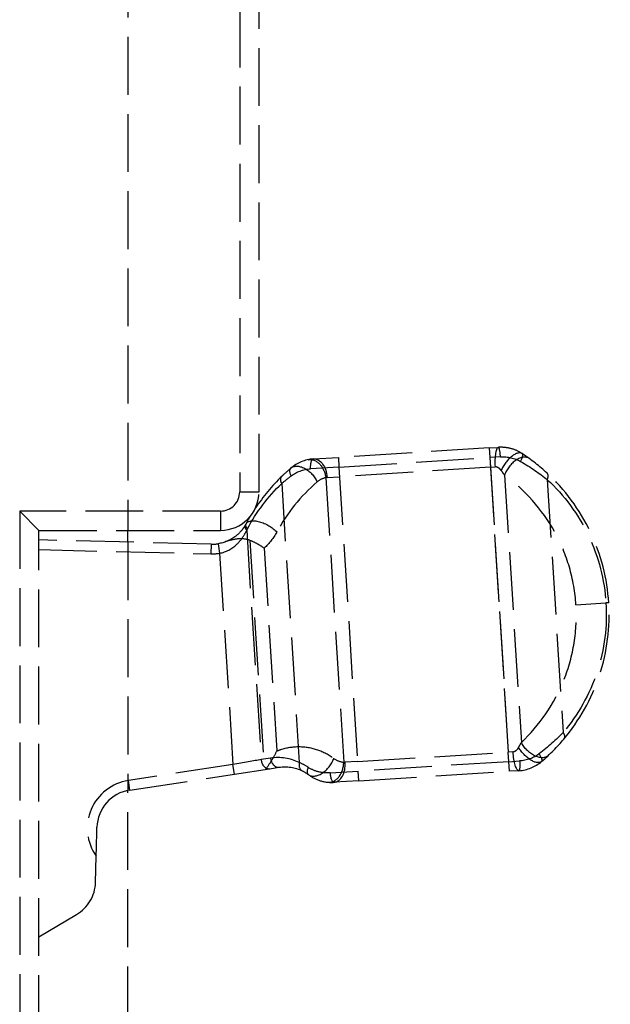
# Model space of a CAD drawing. Header units: millimetres. Extents: x -146 to 146, y 0 to 255.
# Tile 4 of 12: x -40 to -24, y 26 to 51. Entities that reach past the tile are written whole.
import ezdxf

# ---------------------------------------------------------------- set-up
doc = ezdxf.new("R2010")
doc.units = ezdxf.units.MM
doc.header["$LTSCALE"] = 10
doc.linetypes.add('ALLCAD_Strich', pattern=[0.2, 0.15, -0.05])
doc.layers.add('BESCH_KONT_sich_schn_grun_2d', color=10, linetype='Continuous')

msp = doc.modelspace()

# ---------------------------------------------------------------- linework, layer by layer
at = {"layer": 'BESCH_KONT_sich_schn_grun_2d', "linetype": 'ALLCAD_Strich'}
for p, q in [((-36.8, 234.589), (-36.8, 37.8)), ((-33.9, 151.3), (-33.9, 38.8)), ((-33.4, 38.8), (-33.4, 151.3)), ((-27.439, 39.937), (-31.344, 39.691)), ((-27.439, 39.937), (-27.194, 39.952)), ((-27.439, 39.937), (-27.423, 39.687)), ((-27.437, 39.937), (-27.406, 39.438)), ((-31.989, 39.651), (-31.344, 39.691)), ((-31.344, 39.691), (-31.328, 39.442)), ((-31.328, 39.442), (-27.423, 39.687)), ((-27.144, 39.705), (-27.423, 39.687)), ((-27.423, 39.687), (-26.927, 31.806)), ((-31.328, 39.442), (-32.062, 39.395)), ((-31.328, 39.442), (-30.833, 31.56)), ((-27.406, 39.438), (-31.313, 39.192)), ((-27.406, 39.438), (-27.284, 39.446)), ((-27.406, 39.438), (-26.941, 32.056)), ((-31.669, 39.165), (-31.205, 31.793)), ((-31.635, 39.172), (-31.313, 39.192)), ((-27.038, 39.232), (-26.603, 32.306)), ((-25.931, 39.114), (-25.519, 32.561)), ((-33.9, 38.8), (-33.4, 38.8)), ((-32.813, 39.015), (-32.358, 31.784)), ((-39.601, 38.3), (-39.601, 8.771)), ((-34.4, 38.3), (-39.601, 38.3)), ((-39.601, 38.3), (-39.101, 37.8)), ((-34.4, 38.3), (-34.4, 37.8)), ((-39.101, 37.8), (-34.4, 37.8)), ((-39.101, 8.771), (-39.101, 37.8)), ((-36.8, 37.495), (-36.8, 37.8)), ((-33.72, 37.804), (-33.346, 31.86)), ((-34.643, 37.442), (-39.101, 37.551)), ((-33.639, 37.542), (-33.265, 31.603)), ((-39.101, 37.301), (-34.649, 37.192)), ((-36.8, 37.495), (-36.8, 31.059)), ((-34.643, 37.442), (-34.649, 37.192)), ((-34.459, 37.454), (-34.42, 37.208)), ((-33.268, 37.34), (-32.937, 32.085)), ((-34.42, 37.208), (-34.075, 31.731)), ((-25.189, 35.872), (-24.411, 35.921)), ((-24.338, 35.925), (-24.411, 35.921)), ((-33.1, 31.897), (-33.346, 31.86)), ((-30.848, 31.81), (-26.941, 32.056)), ((-26.82, 32.063), (-26.941, 32.056)), ((-26.91, 31.557), (-26.941, 32.056)), ((-34.075, 31.731), (-36.786, 31.316)), ((-34.037, 31.484), (-34.075, 31.731)), ((-33.125, 31.624), (-32.879, 31.662)), ((-30.848, 31.81), (-31.168, 31.79)), ((-26.927, 31.806), (-30.833, 31.56)), ((-26.927, 31.806), (-26.649, 31.824)), ((-26.912, 31.557), (-26.927, 31.806)), ((-36.748, 31.068), (-34.037, 31.484)), ((-34.037, 31.484), (-33.125, 31.624)), ((-31.56, 31.515), (-30.833, 31.56)), ((-30.817, 31.311), (-30.833, 31.56)), ((-30.817, 31.311), (-26.912, 31.557)), ((-26.667, 31.572), (-26.912, 31.557)), ((-36.748, 31.068), (-36.786, 31.316)), ((-30.817, 31.311), (-31.456, 31.271)), ((-36.8, 1), (-36.8, 31.059)), ((-37.599, 30.082), (-37.599, 30.109)), ((-37.636, 28.677), (-37.618, 29.36)), ((-39.101, 27.269), (-38.128, 27.842))]:
    msp.add_line(p, q, dxfattribs=at)
for centre, radius, start, end in [((-34.4, 38.8), 0.5, 270, 0), ((-34.4, 38.8), 1, 270, 0), ((-34.618, 38.442), 1, 268.601, 279.1415), ((-34.618, 38.442), 1.25, 268.601, 279.1415), ((-36.602, 30.082), 1.247, 98.4604, 215.4222), ((-36.602, 30.082), 0.997, 98.3951, 178.5003), ((-38.636, 28.704), 1, 300.5055, 358.5003)]:
    msp.add_arc(centre, radius, start, end, dxfattribs=at)
for centre, major_axis, ratio, start_param, end_param in [((-27.163, 39.453), (-0.031, 0.499), 0.243408, 0, 1.570796), ((-27.178, 39.703), (-0.016, 0.25), 0.135973, -1.570796, 0), ((-26.857, 39.372), (0.275, 0.418), 0.459925, 0, 1.903378), ((-26.685, 39.254), (0.294, 0.405), 0.610589, 0, 2.037913), ((-26.719, 39.581), (0.137, 0.209), 0.316875, -1.337164, 0), ((-30.226, 36.289), (2.656, 3.52), 0.878759, 1.3939, 1.640292), ((-29.737, 36.25), (2.5, 3.107), 0.881859, 1.360219, 1.781304), ((-31.662, 38.861), (0.346, 0.173), 0.755427, 1.230211, 1.888637), ((-26.108, 39.103), (0.169, 0.184), 0.568566, -1.034409, 0), ((-30.8, 34.667), (0.329, -5.227), 0.695967, -2.348122, -2.297775), ((-34.529, 38.278), (0.527, 0.946), 0.866224, -1.590188, -1.551405), ((-32.871, 30.915), (1.111, -0.17), 0.884616, 1.230102, 1.911643), ((-32.917, 31.909), (0.038, -0.247), 0.734303, -1.636504, 0), ((-33.162, 31.871), (0.038, -0.247), 0.734303, -1.636504, 0), ((-32.174, 31.796), (-0.11, -0.224), 0.686197, -1.197645, 0), ((-31.97, 31.67), (-0.151, -0.2), 0.52109, -1.150046, 0), ((-31.82, 31.87), (-0.301, -0.399), 0.613028, 0, 2.055357), ((-31.562, 31.771), (-0.044, -0.498), 0.711014, 0, 1.67843), ((-31.14, 32.348), (0.201, 0.524), 0.94283, -3.405862, -2.878701), ((-31.487, 31.77), (0.031, -0.499), 0.639894, 0, 1.570796), ((-31.471, 31.52), (0.016, -0.25), 0.355497, -1.570796, 0)]:
    msp.add_ellipse(centre, major_axis=major_axis, ratio=ratio, start_param=start_param, end_param=end_param, dxfattribs=at)
at = {"layer": 'BESCH_KONT_sich_schn_grun_2d', "linetype": 'ALLCAD_Strich', "extrusion": (0, 0, -1)}
for centre, major_axis, ratio, start_param, end_param in [((-32.026, 39.142), (-0.1, 0.49), 0.711621, 0, 1.670004), ((-31.973, 39.401), (-0.016, 0.25), 0.358752, -1.570796, 0), ((-31.957, 39.152), (-0.031, 0.499), 0.645754, 0, 1.570796), ((-32.413, 39.223), (-0.162, 0.19), 0.523176, -1.196413, 0), ((-32.251, 39.033), (-0.325, 0.38), 0.633062, 0, 2.014604), ((-32.629, 39.026), (-0.174, 0.18), 0.637164, -1.073453, 0), ((-30.37, 36.248), (-2.522, -3.34), 0.877883, -4.889109, -4.53563), ((-33.296, 37.734), (-0.441, 0.236), 0.473887, 0, 2.224374), ((-33.536, 37.815), (-0.216, 0.125), 0.515858, -0.911922, 0), ((-33.516, 37.852), (-0.22, 0.118), 0.496162, -0.894919, 0), ((-34.4, 38.32), (-0.421, -0.757), 0.86622, -1.590188, -1.551405), ((-33.964, 38.227), (-0.81, -1.016), 0.861429, -1.781523, -1.370053), ((-25.695, 32.55), (0.191, -0.161), 0.568566, -1.034409, 0), ((-26.405, 32.19), (0.325, -0.38), 0.459925, 0, 1.903378), ((-26.25, 32.329), (0.342, -0.365), 0.610589, 0, 2.037913), ((-26.698, 32.071), (0.031, -0.499), 0.243408, 0, 1.570796), ((-26.242, 32), (0.162, -0.19), 0.316875, -1.337164, 0), ((-32.694, 30.878), (-0.888, 0.136), 0.882402, 1.228963, 1.911989), ((-26.682, 31.821), (0.016, -0.25), 0.135973, -1.570796, 0)]:
    msp.add_ellipse(centre, major_axis=major_axis, ratio=ratio, start_param=start_param, end_param=end_param, dxfattribs=at)
at = {"layer": 'BESCH_KONT_sich_schn_grun_2d', "linetype": 'ALLCAD_Strich'}
for points in [[(-27.131, 39.954), (-27.152, 39.954), (-27.173, 39.954), (-27.194, 39.952)], [(-31.989, 39.651), (-32.212, 39.637), (-32.415, 39.55), (-32.575, 39.413)], [(-27.144, 39.705), (-26.958, 39.717), (-26.777, 39.675), (-26.623, 39.587)], [(-26.623, 39.587), (-26.361, 39.437), (-26.132, 39.277), (-25.931, 39.114)], [(-25.938, 39.287), (-26.126, 39.46), (-26.339, 39.63), (-26.582, 39.79)], [(-32.575, 39.413), (-32.657, 39.343), (-32.733, 39.274), (-32.803, 39.206)], [(-32.565, 39.213), (-32.426, 39.318), (-32.255, 39.383), (-32.062, 39.395)], [(-27.038, 39.232), (-27.066, 39.272), (-27.096, 39.313), (-27.128, 39.355)], [(-32.813, 39.015), (-32.737, 39.08), (-32.654, 39.146), (-32.565, 39.213)], [(-31.635, 39.172), (-31.647, 39.171), (-31.659, 39.169), (-31.669, 39.165)], [(-25.519, 32.561), (-25.698, 32.375), (-25.905, 32.188), (-26.146, 32.006)], [(-26.676, 32.173), (-26.65, 32.218), (-26.625, 32.263), (-26.603, 32.306)], [(-26.08, 31.81), (-25.859, 31.999), (-25.669, 32.194), (-25.504, 32.389)], [(-26.146, 32.006), (-26.288, 31.899), (-26.462, 31.835), (-26.649, 31.824)], [(-33.346, 31.86), (-33.526, 31.828), (-33.81, 31.778), (-34.075, 31.731)], [(-32.127, 31.66), (-32.206, 31.712), (-32.284, 31.752), (-32.358, 31.784)], [(-31.205, 31.793), (-31.194, 31.79), (-31.181, 31.789), (-31.168, 31.79)], [(-26.667, 31.572), (-26.447, 31.586), (-26.243, 31.671), (-26.08, 31.81)], [(-32.284, 31.571), (-32.232, 31.546), (-32.177, 31.513), (-32.121, 31.471)], [(-37.618, 29.36), (-37.612, 29.603), (-37.605, 29.862), (-37.599, 30.082)]]:
    msp.add_open_spline(points, degree=3, dxfattribs=at)
for points, knots in [([(-26.582, 39.79), (-26.663, 39.843), (-26.75, 39.884), (-26.843, 39.912), (-26.936, 39.94), (-27.033, 39.954), (-27.131, 39.954)], [0, 0, 0, 0, 0.0002951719, 0.0002951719, 0.0002951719, 0.0005903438, 0.0005903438, 0.0005903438, 0.0005903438]), ([(-27.128, 39.355), (-27.147, 39.38), (-27.168, 39.402), (-27.221, 39.437), (-27.251, 39.448), (-27.284, 39.446)], [0, 0, 0, 0, 0.0000986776, 0.0000986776, 0.0001973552, 0.0001973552, 0.0001973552, 0.0001973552]), ([(-25.189, 35.872), (-25.21, 36.194), (-25.266, 36.523), (-25.359, 36.845), (-25.451, 37.16), (-25.578, 37.468), (-25.738, 37.758), (-26.062, 38.346), (-26.521, 38.856), (-27.038, 39.232)], [0, 0, 0, 0, 0.2227044, 0.2227044, 0.2227044, 0.440132, 0.440132, 0.440132, 0.8804037, 0.8804037, 0.8804037, 0.8804037]), ([(-24.338, 35.925), (-24.377, 36.545), (-24.537, 37.18), (-24.813, 37.761), (-25.09, 38.342), (-25.482, 38.866), (-25.938, 39.287)], [0, 0, 0, 0, 0.3815148, 0.3815148, 0.3815148, 0.7630789, 0.7630789, 0.7630789, 0.7630789]), ([(-25.931, 39.114), (-25.498, 38.715), (-25.125, 38.216), (-24.863, 37.664), (-24.6, 37.112), (-24.448, 36.509), (-24.411, 35.921)], [5.5201064, 5.5201064, 5.5201064, 5.5201064, 5.9016723, 5.9016723, 5.9016723, 6.2831853, 6.2831853, 6.2831853, 6.2831853]), ([(-33.753, 37.941), (-33.769, 37.912), (-33.787, 37.884), (-33.807, 37.857), (-33.826, 37.83), (-33.847, 37.804), (-33.87, 37.778), (-33.915, 37.728), (-33.967, 37.679), (-34.026, 37.636), (-34.029, 37.634), (-34.031, 37.632), (-34.034, 37.63), (-34.15, 37.546), (-34.298, 37.48), (-34.459, 37.454)], [0, 0, 0, 0, 0.0001233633, 0.0001233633, 0.0001233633, 0.0002467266, 0.0002467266, 0.0002467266, 0.0004934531, 0.0004934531, 0.0004934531, 0.0005044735, 0.0005044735, 0.0005044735, 0.0009869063, 0.0009869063, 0.0009869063, 0.0009869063]), ([(-34.42, 37.208), (-34.251, 37.239), (-34.101, 37.324), (-33.927, 37.485), (-33.876, 37.544), (-33.788, 37.669), (-33.751, 37.735), (-33.72, 37.804)], [0, 0, 0, 0, 0.000506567, 0.000506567, 0.00075985, 0.00075985, 0.001013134, 0.001013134, 0.001013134, 0.001013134]), ([(-33.639, 37.542), (-33.69, 37.562), (-33.745, 37.573), (-33.852, 37.583), (-33.905, 37.582), (-34.063, 37.567), (-34.171, 37.541), (-34.271, 37.504)], [0.00001209, 0.00001209, 0.00001209, 0.00001209, 0.016446, 0.016446, 0.03220922, 0.03220922, 0.06391096, 0.06391096, 0.06391096, 0.06391096]), ([(-33.268, 37.34), (-33.269, 37.341), (-33.27, 37.341), (-33.318, 37.377), (-33.375, 37.413), (-33.5, 37.482), (-33.568, 37.515), (-33.639, 37.542)], [-0.00035948, -0.00035948, -0.00035948, -0.00035948, 0, 0, 0.0225868, 0.0225868, 0.04546235, 0.04546235, 0.04546235, 0.04546235]), ([(-26.603, 32.306), (-26.136, 32.744), (-25.744, 33.307), (-25.497, 33.931), (-25.375, 34.239), (-25.287, 34.561), (-25.236, 34.884), (-25.184, 35.216), (-25.169, 35.549), (-25.189, 35.872)], [5.4027816, 5.4027816, 5.4027816, 5.4027816, 5.8430533, 5.8430533, 5.8430533, 6.0604809, 6.0604809, 6.0604809, 6.2831853, 6.2831853, 6.2831853, 6.2831853]), ([(-24.411, 35.921), (-24.374, 35.332), (-24.449, 34.715), (-24.64, 34.134), (-24.832, 33.553), (-25.139, 33.012), (-25.519, 32.561)], [0, 0, 0, 0, 0.381513, 0.381513, 0.381513, 0.7630789, 0.7630789, 0.7630789, 0.7630789]), ([(-25.504, 32.389), (-25.104, 32.864), (-24.781, 33.433), (-24.579, 34.045), (-24.378, 34.656), (-24.299, 35.306), (-24.338, 35.925)], [5.5201064, 5.5201064, 5.5201064, 5.5201064, 5.9016705, 5.9016705, 5.9016705, 6.2831853, 6.2831853, 6.2831853, 6.2831853]), ([(-32.937, 32.085), (-32.904, 32.098), (-32.87, 32.111), (-32.834, 32.122), (-32.686, 32.171), (-32.524, 32.197), (-32.36, 32.196), (-32.2, 32.195), (-32.038, 32.168), (-31.887, 32.116), (-31.731, 32.064), (-31.587, 31.986), (-31.463, 31.892)], [1.246711, 1.246711, 1.246711, 1.246711, 1.32224, 1.32224, 1.32224, 1.642371, 1.642371, 1.642371, 1.956457, 1.956457, 1.956457, 2.280333, 2.280333, 2.280333, 2.280333]), ([(-26.82, 32.063), (-26.787, 32.065), (-26.758, 32.08), (-26.71, 32.121), (-26.692, 32.146), (-26.676, 32.173)], [0, 0, 0, 0, 0.0001006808, 0.0001006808, 0.0002013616, 0.0002013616, 0.0002013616, 0.0002013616]), ([(-33.229, 31.608), (-33.171, 31.685), (-33.116, 31.765), (-33.02, 31.924), (-32.976, 32.004), (-32.939, 32.082), (-32.938, 32.084), (-32.937, 32.085)], [0.00000101, 0.00000101, 0.00000101, 0.00000101, 0.02882529, 0.02882529, 0.05736786, 0.05736786, 0.05781151, 0.05781151, 0.05781151, 0.05781151]), ([(-31.56, 31.515), (-31.666, 31.508), (-31.769, 31.519), (-31.96, 31.569), (-32.047, 31.608), (-32.127, 31.66)], [0, 0, 0, 0, 0.0003391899, 0.0003391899, 0.0006783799, 0.0006783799, 0.0006783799, 0.0006783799]), ([(-32.121, 31.471), (-32.028, 31.4), (-31.926, 31.348), (-31.699, 31.278), (-31.579, 31.263), (-31.456, 31.271)], [0, 0, 0, 0, 0.0003791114, 0.0003791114, 0.0007582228, 0.0007582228, 0.0007582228, 0.0007582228])]:
    msp.add_open_spline(points, degree=3, knots=knots, dxfattribs=at)

doc.saveas('drawing.dxf')
